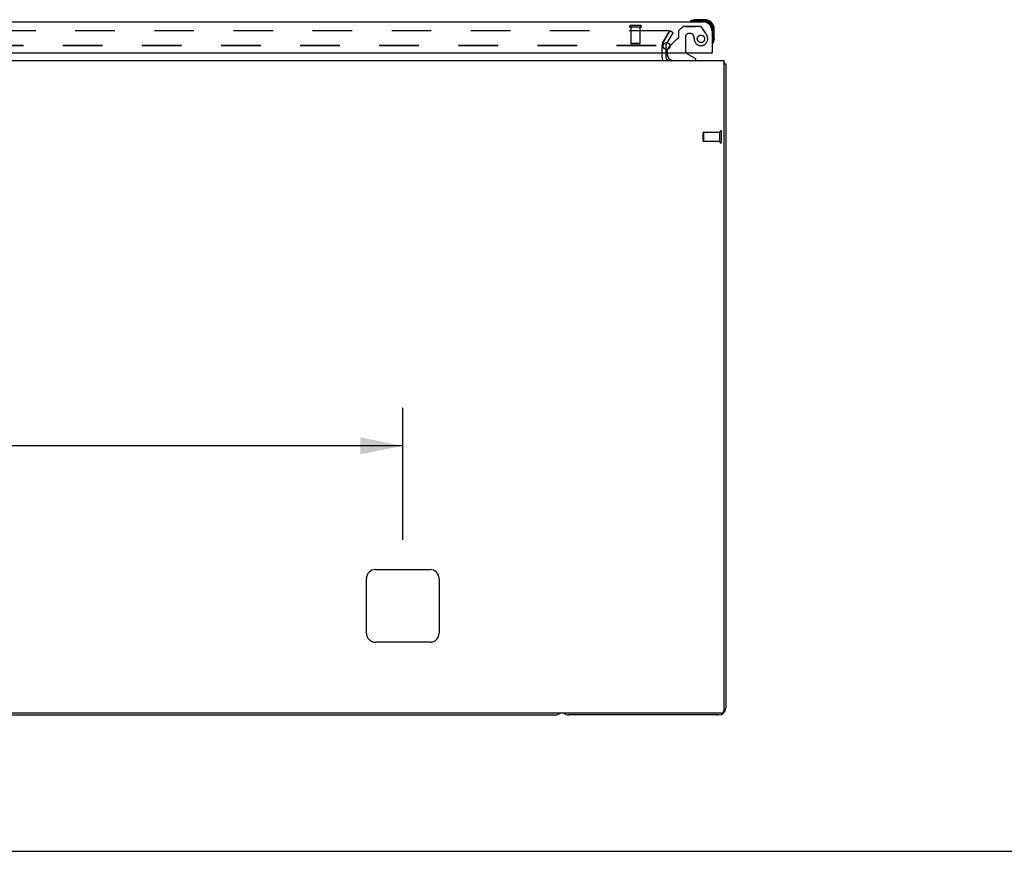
# Model space of a CAD drawing. Header units: inches. Extents: x 0 to 198, y 0 to 128.
# Tile 3 of 26: x 72 to 99, y 0 to 23. Entities that reach past the tile are written whole.
import ezdxf

# ---------------------------------------------------------------- set-up
doc = ezdxf.new("R2010")
doc.units = ezdxf.units.IN
doc.header["$LTSCALE"] = 10.872093
doc.header["$MEASUREMENT"] = 0
doc.linetypes.add('HIDDEN', pattern=[0.2, 0.1, -0.1])
doc.layers.get('0').update_dxf_attribs({"linetype": 'CONTINUOUS'})
for name, color, linetype in [('DEFAULT_2', 8, 'HIDDEN'), ('DIMENSIONS', 7, 'CONTINUOUS'), ('MASTER_DOOR_ASSEMBLY', 7, 'CONTINUOUS')]:
    doc.layers.add(name, color=color, linetype=linetype)
doc.styles.get("Standard").update_dxf_attribs({"font": 'arial.ttf'})
doc.dimstyles.new('DIMSTYLE_1', dxfattribs={"dimtxt": 0.872093, "dimasz": 1.162791, "dimexe": 0.09, "dimexo": 0.07, "dimgap": 0.0375, "dimtad": 0, "dimtih": 1, "dimtoh": 1, "dimzin": 4, "dimdsep": 46, "dimtxsty": 'Standard', "dimblk": '_FILLED', "dimblk1": '_FILLED', "dimblk2": '_FILLED', "dimcen": 0.09, "dimazin": 1, "dimtfac": 1, "dimtdec": 3, "dimtofl": 0, "dimtmove": 0, "dimatfit": 3, "dimldrblk": '_FILLED', "dimfxl": 0, "dimtolj": 1, "dimtzin": 4, "dimarcsym": 0})

# ---------------------------------------------------------------- blocks, each defined once
blk = doc.blocks.new('_FILLED')
at = {"color": 0, "linetype": 'ByBlock'}
blk.add_solid([(0, 0), (-1, 0.2), (-1, -0.2)], dxfattribs=at)
blk = doc.blocks.new('*D14')
at = {"layer": 'DIMENSIONS', "color": 2, "linetype": 'Continuous'}
for p, q in [((52.054, 8.563), (52.054, 12.196)), ((82.304, 8.563), (82.304, 12.196)), ((52.054, 11.149), (59.465, 11.149)), ((82.304, 11.149), (63.385, 11.149))]:
    blk.add_line(p, q, dxfattribs=at)
at = {"layer": 'DIMENSIONS', "color": 2, "linetype": 'Continuous', "xscale": 1.1627906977, "yscale": 1.1627906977, "zscale": 1.1627906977, "rotation": 180}
blk.add_blockref('_FILLED', (52.054, 11.149), dxfattribs=at)
at = {"layer": 'DIMENSIONS', "color": 2, "linetype": 'Continuous', "xscale": 1.1627906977, "yscale": 1.1627906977, "zscale": 1.1627906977}
blk.add_blockref('_FILLED', (82.304, 11.149), dxfattribs=at)
at = {"layer": 'DIMENSIONS', "color": 2, "linetype": 'Continuous', "insert": (61.425, 11.586), "char_height": 0.8721, "width": 3.04746, "attachment_point": 2, "line_spacing_factor": 0.9}
blk.add_mtext('30.25', dxfattribs=at)

msp = doc.modelspace()

# ---------------------------------------------------------------- linework, layer by layer
at = {"color": 3, "linetype": 'Continuous'}
for p, q in [((89.537, 22.17), (89.573, 22.233)), ((89.429, 21.834), (89.429, 21.953)), ((89.533, 22.153), (89.533, 22.049)), ((89.533, 21.953), (89.533, 21.834)), ((43.231, 21.749), (91.127, 21.749)), ((91.127, 21.749), (91.127, 3.861)), ((91.179, 21.645), (91.179, 3.938)), ((81.554, 7.749), (83.054, 7.749)), ((81.304, 5.999), (81.304, 7.499)), ((83.304, 7.499), (83.304, 5.999)), ((83.054, 5.749), (81.554, 5.749)), ((91.067, 3.801), (43.291, 3.801)), ((90.99, 3.749), (86.868, 3.749))]:
    msp.add_line(p, q, dxfattribs=at)
at = {"color": 7, "linetype": 'Continuous'}
for p, q in [((47.868, 3.749), (86.49, 3.749)), ((0, 0), (197.674, 0))]:
    msp.add_line(p, q, dxfattribs=at)
at = {"color": 3, "linetype": 'Continuous'}
for points in [[(91.138, 21.677), (91.14, 21.675), (91.142, 21.673), (91.144, 21.671), (91.147, 21.67), (91.15, 21.668), (91.153, 21.666), (91.156, 21.665)], [(91.156, 21.665), (91.162, 21.662), (91.164, 21.66), (91.167, 21.659), (91.169, 21.657), (91.172, 21.656), (91.174, 21.654), (91.176, 21.652), (91.177, 21.651), (91.178, 21.649), (91.178, 21.648), (91.179, 21.646), (91.179, 21.645)]]:
    msp.add_lwpolyline(points, dxfattribs=at)
for centre, radius, start, end in [((89.566, 22.153), 0.033, 150, 180), ((89.618, 21.834), 0.085, 180, 270), ((90.99, 21.56), 0.189, 38.2806, 43.5203), ((81.554, 7.499), 0.25, 90, 180), ((83.054, 7.499), 0.25, 0, 90), ((81.554, 5.999), 0.25, 180, 270), ((83.054, 5.999), 0.25, 270, 360), ((86.868, 3.938), 0.189, 226.487, 270), ((90.99, 3.938), 0.189, 270, 360), ((91.067, 3.861), 0.06, 270, 360)]:
    msp.add_arc(centre, radius, start, end, dxfattribs=at)
at = {"color": 7, "linetype": 'Continuous'}
for centre, start, end in [((89.618, 21.834), 180, 206.7347), ((86.49, 3.938), 270, 313.4203)]:
    msp.add_arc(centre, 0.189, start, end, dxfattribs=at)
at = {"layer": 'DEFAULT_2', "color": 8, "linetype": 'HIDDEN'}
for p, q in [((89.611, 22.561), (44.746, 22.561)), ((89.447, 22.222), (89.643, 22.561)), ((89.629, 22.536), (89.447, 22.222)), ((89.573, 22.233), (89.733, 22.509)), ((89.733, 22.509), (89.643, 22.561)), ((68.612, 22.17), (89.447, 22.17)), ((68.616, 22.153), (89.429, 22.153)), ((89.429, 21.953), (89.429, 22.153)), ((89.533, 22.049), (89.533, 21.953)), ((90.564, 19.531), (90.564, 19.759)), ((91.021, 19.769), (90.574, 19.769)), ((90.574, 19.769), (90.574, 19.521)), ((91.021, 19.503), (91.021, 19.787)), ((91.064, 19.503), (91.064, 19.787)), ((91.021, 19.521), (90.574, 19.521))]:
    msp.add_line(p, q, dxfattribs=at)
for points in [[(89.63, 22.55), (89.629, 22.552), (89.628, 22.553), (89.627, 22.555), (89.626, 22.556), (89.624, 22.557), (89.623, 22.558), (89.621, 22.559), (89.619, 22.56), (89.617, 22.561), (89.615, 22.561), (89.613, 22.561), (89.611, 22.561)], [(89.631, 22.544), (89.631, 22.543), (89.631, 22.541), (89.63, 22.54), (89.63, 22.538), (89.629, 22.536)], [(89.63, 22.55), (89.631, 22.548), (89.631, 22.547), (89.631, 22.545), (89.631, 22.544)]]:
    msp.add_lwpolyline(points, dxfattribs=at)
for centre, radius, start, end in [((89.566, 22.153), 0.137, 150, 180), ((90.574, 19.759), 0.01, 90, 180), ((91.043, 19.787), 0.0215, 360, 180), ((90.574, 19.531), 0.01, 180, 270), ((91.043, 19.503), 0.0215, 180, 0)]:
    msp.add_arc(centre, radius, start, end, dxfattribs=at)
at = {"layer": 'MASTER_DOOR_ASSEMBLY', "color": 3, "linetype": 'Continuous'}
for p, q in [((67.272, 22.807), (90.557, 22.807)), ((90.804, 22.56), (90.804, 21.953)), ((67.335, 21.953), (90.784, 21.953))]:
    msp.add_line(p, q, dxfattribs=at)
at = {"layer": 'MASTER_DOOR_ASSEMBLY', "color": 7, "linetype": 'Continuous'}
for p, q in [((90.601, 22.822), (90.215, 22.822)), ((90.306, 22.864), (90.344, 22.867)), ((90.309, 22.849), (90.306, 22.864)), ((90.309, 22.807), (90.309, 22.849)), ((90.601, 22.867), (90.344, 22.867)), ((90.344, 22.852), (90.344, 22.867)), ((90.601, 22.852), (90.344, 22.852)), ((90.601, 22.807), (90.557, 22.807)), ((90.601, 22.852), (90.601, 22.867)), ((90.601, 22.807), (90.601, 22.822)), ((90.804, 22.604), (90.819, 22.604)), ((90.804, 22.56), (90.804, 22.604)), ((90.819, 22.219), (90.819, 22.604)), ((90.849, 22.604), (90.864, 22.604)), ((90.849, 22.347), (90.849, 22.604)), ((90.864, 22.347), (90.864, 22.604)), ((90.804, 22.312), (90.846, 22.312)), ((90.817, 22.212), (90.817, 22.212)), ((90.846, 22.312), (90.861, 22.31)), ((90.849, 22.347), (90.864, 22.347)), ((90.864, 22.347), (90.861, 22.31)), ((89.575, 21.953), (89.575, 21.906)), ((89.648, 22.143), (89.604, 22.099)), ((90.362, 21.788), (90.124, 21.926)), ((90.784, 21.953), (90.804, 21.953)), ((90.362, 21.749), (90.362, 21.788))]:
    msp.add_line(p, q, dxfattribs=at)
at = {"layer": 'MASTER_DOOR_ASSEMBLY', "color": 8, "linetype": 'HIDDEN'}
for p, q in [((88.842, 22.703), (88.558, 22.703)), ((88.842, 22.66), (88.558, 22.66)), ((88.576, 22.66), (88.576, 22.213)), ((88.824, 22.66), (88.824, 22.213)), ((90.008, 22.682), (89.882, 22.556)), ((89.882, 22.556), (89.882, 22.377)), ((90.459, 22.682), (90.008, 22.682)), ((90.065, 22.682), (90.353, 22.682)), ((90.205, 22.49), (90.172, 22.49)), ((90.625, 22.504), (90.524, 22.648)), ((88.824, 22.213), (88.576, 22.213)), ((88.814, 22.203), (88.586, 22.203)), ((89.823, 22.318), (89.648, 22.143)), ((90.074, 22.392), (90.074, 22.012)), ((90.303, 22.403), (90.303, 22.392)), ((90.322, 22.283), (90.322, 22.282)), ((89.575, 22.028), (89.575, 21.953)), ((89.732, 21.749), (90.362, 21.749))]:
    msp.add_line(p, q, dxfattribs=at)
at = {"layer": 'MASTER_DOOR_ASSEMBLY', "color": 7, "linetype": 'Continuous'}
for points in [[(90.21, 22.821), (90.209, 22.82), (90.209, 22.82)], [(90.215, 22.822), (90.213, 22.821), (90.212, 22.821), (90.21, 22.821)], [(90.309, 22.849), (90.3, 22.848), (90.291, 22.846), (90.282, 22.844), (90.273, 22.842), (90.264, 22.84), (90.256, 22.838), (90.248, 22.835), (90.241, 22.833), (90.235, 22.83), (90.23, 22.828), (90.225, 22.826), (90.221, 22.825), (90.218, 22.823), (90.215, 22.822)], [(90.817, 22.212), (90.817, 22.214), (90.818, 22.215), (90.819, 22.219)], [(90.819, 22.219), (90.82, 22.221), (90.821, 22.224), (90.823, 22.228), (90.825, 22.233), (90.827, 22.238), (90.829, 22.244), (90.832, 22.251), (90.834, 22.259), (90.837, 22.267), (90.839, 22.276), (90.841, 22.285), (90.843, 22.294), (90.845, 22.303), (90.846, 22.312)]]:
    msp.add_lwpolyline(points, dxfattribs=at)
at = {"layer": 'MASTER_DOOR_ASSEMBLY', "color": 3, "linetype": 'Continuous'}
msp.add_circle((89.554, 22.141), 0.094, dxfattribs=at)
at = {"layer": 'MASTER_DOOR_ASSEMBLY', "color": 8, "linetype": 'HIDDEN'}
msp.add_circle((90.5, 22.34), 0.101, dxfattribs=at)
at = {"layer": 'MASTER_DOOR_ASSEMBLY', "color": 7, "linetype": 'Continuous'}
for centre, radius, start, end in [((90.224, 22.819), 0.015, 120.8899, 173.6204), ((90.224, 22.822), 0.015, 186.3796, 270), ((90.344, 22.617), 0.25, 90, 120.8899), ((90.344, 22.617), 0.235, 90, 98.7247), ((90.601, 22.604), 0.263, 0, 90), ((90.601, 22.604), 0.248, 0, 90), ((90.601, 22.604), 0.218, 0, 90), ((90.601, 22.604), 0.203, 0, 90), ((90.819, 22.227), 0.015, 180, 263.6204), ((90.815, 22.227), 0.015, 276.3796, 329.1101), ((90.614, 22.347), 0.25, 329.1101, 360), ((90.614, 22.347), 0.235, 351.2753, 360), ((89.675, 22.028), 0.1, 135, 167.6107), ((90.174, 22.012), 0.1, 216.5468, 239.908), ((89.732, 21.906), 0.157, 180, 270)]:
    msp.add_arc(centre, radius, start, end, dxfattribs=at)
at = {"layer": 'MASTER_DOOR_ASSEMBLY', "color": 3, "linetype": 'Continuous'}
for centre, radius, start, end in [((90.557, 22.56), 0.246, 0, 90), ((90.784, 21.973), 0.02, 270, 360)]:
    msp.add_arc(centre, radius, start, end, dxfattribs=at)
at = {"layer": 'MASTER_DOOR_ASSEMBLY', "color": 8, "linetype": 'HIDDEN'}
for centre, radius, start, end in [((88.558, 22.681), 0.0215, 90, 270), ((88.842, 22.681), 0.0215, 270, 90), ((90.172, 22.392), 0.098, 90, 180), ((90.205, 22.392), 0.098, 0, 90), ((90.459, 22.603), 0.079, 35.1, 90), ((90.31, 22.282), 0.386, 16.8439, 35.1), ((88.586, 22.213), 0.01, 180, 270), ((88.814, 22.213), 0.01, 270, 360), ((89.894, 22.248), 0.1, 111.6096, 135), ((89.843, 22.377), 0.039, 291.6096, 360), ((90.696, 22.403), 0.393, 181.6599, 197.9298), ((90.5, 22.34), 0.187, 197.8482, 16.8439), ((89.675, 22.028), 0.1, 167.6107, 180), ((90.174, 22.012), 0.1, 180, 216.5468)]:
    msp.add_arc(centre, radius, start, end, dxfattribs=at)

# ---------------------------------------------------------------- dimensions: what is measured, and where the dimension line sits
at = {"layer": 'DIMENSIONS', "color": 2, "linetype": 'Continuous'}
dim = msp.add_linear_dim(base=(82.304, 11.149), p1=(52.054, 8.493), p2=(82.304, 8.493), dimstyle='DIMSTYLE_1', dxfattribs=at)
dim.commit()
dim.dimension.update_dxf_attribs({"geometry": '*D14', "text_midpoint": (61.426, 11.145), "dimtype": 160})

doc.saveas('drawing.dxf')
